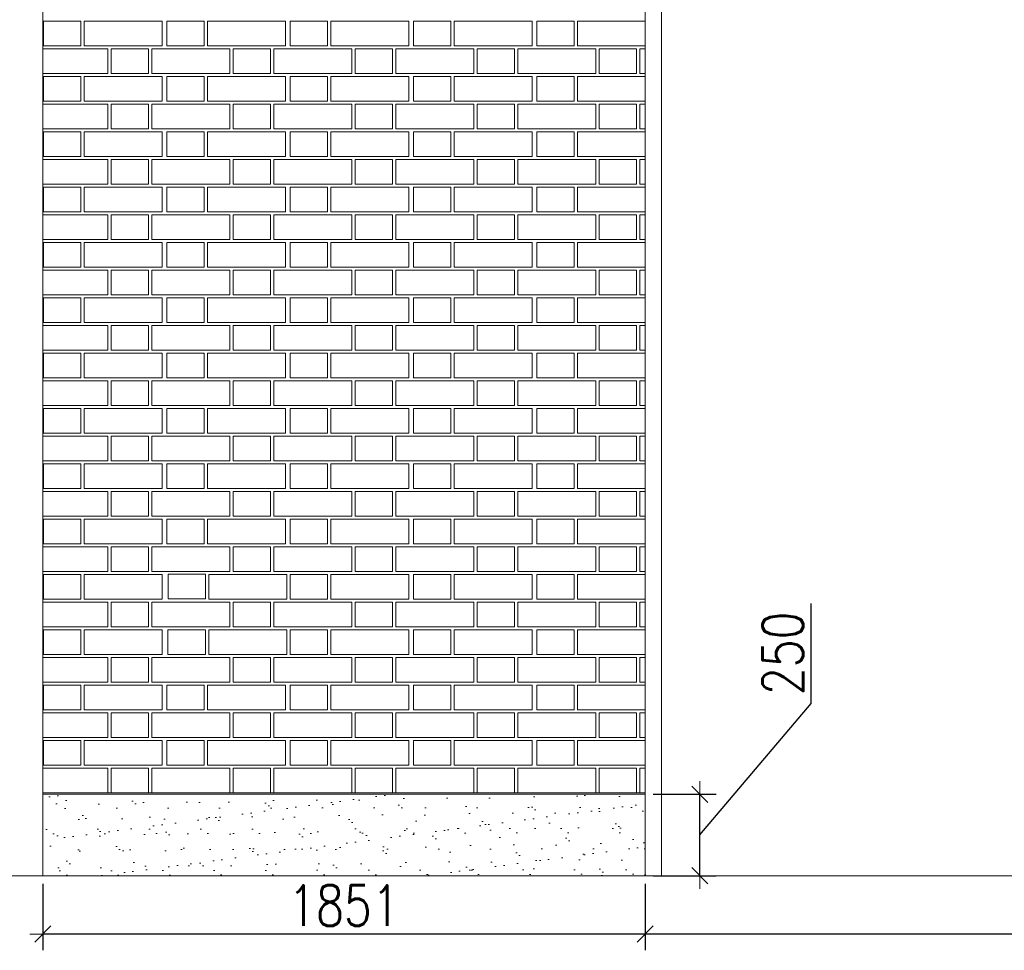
# Model space of a CAD drawing. Header units: millimetres. Extents: x 365044 to 878822, y -384447 to -241456.
# Tile 1 of 65: x 368103 to 371129, y -367444 to -364585. Entities that reach past the tile are written whole.
import ezdxf

# ---------------------------------------------------------------- set-up
doc = ezdxf.new("R2010")
doc.units = ezdxf.units.MM
doc.header["$PDMODE"] = 99
doc.linetypes.add('CENTER', pattern=[2, 1.25, -0.25, 0.25, -0.25])
doc.layers.get('Defpoints').update_dxf_attribs({"color": 250})
for name, color, linetype, lineweight in [('3A-HATCH', 252, 'Continuous', 0), ('4', 4, 'Continuous', 9), ('A-DIM', 7, 'Continuous', 13)]:
    doc.layers.add(name, color=color, linetype=linetype, lineweight=lineweight)
doc.layers.add('A-HATCH', color=9, linetype='Continuous', lineweight=0, true_color=0x808080)
doc.layers.add('CENTER', color=8, linetype='CENTER')
doc.styles.add('L1', font='simplex.shx', dxfattribs={"width": 0.8})
doc.dimstyles.new('copy 1 TO 50', dxfattribs={"dimscale": 50, "dimtxt": 2.5, "dimasz": 0.02, "dimexe": 1, "dimexo": 0.5, "dimgap": 0.5, "dimtad": 1, "dimdec": 0, "dimzin": 0, "dimdsep": 46, "dimtxsty": 'L1', "dimblk": '$0$$0$$1$new block', "dimcen": 0, "dimdle": 1, "dimclrd": 6, "dimclre": 6, "dimclrt": 7, "dimadec": 0, "dimazin": 0, "dimtfac": 2.5, "dimtdec": 0, "dimtix": 1, "dimtmove": 1, "dimatfit": 3, "dimldrblk": 'OPEN30', "dimfxl": 6, "dimtolj": 1, "dimtzin": 0, "dimarcsym": 0})

# ---------------------------------------------------------------- blocks, each defined once
blk = doc.blocks.new('$0$$0$$1$new block')
at = {"color": 3}
for p, q in [((0, 40), (0, -40)), ((40, 0), (-40, 0)), ((24.7, 24.7), (-24.7, -24.7))]:
    blk.add_line(p, q, dxfattribs=at)
blk = doc.blocks.new('*D357')
at = {"layer": 'A-DIM', "color": 6, "linetype": 'Continuous', "lineweight": -2, "transparency": 16777216}
for p, q in [((370024.8, -367239.9), (370024.8, -367444.2)), ((374044.8, -367239.9), (374044.8, -367444.2))]:
    blk.add_line(p, q, dxfattribs=at)
at = {"layer": 'A-DIM', "color": 6, "lineweight": -2, "transparency": 16777216}
blk.add_line((374043.8, -367394.2), (370025.8, -367394.2), dxfattribs=at)
at = {"layer": 'Defpoints', "color": 0, "transparency": 16777216}
for p in [(370024.8, -367214.9), (374044.8, -367214.9), (370024.8, -367394.2)]:
    blk.add_point(p, dxfattribs=at)
at = {"layer": 'A-DIM', "color": 6, "lineweight": -2, "transparency": 16777216, "rotation": 180}
blk.add_blockref('$0$$0$$1$new block', (370024.8, -367394.2), dxfattribs=at)
at = {"layer": 'A-DIM', "color": 6, "lineweight": -2, "transparency": 16777216}
blk.add_blockref('$0$$0$$1$new block', (374044.8, -367394.2), dxfattribs=at)
at = {"layer": 'A-DIM', "color": 7, "lineweight": -3, "transparency": 16777216, "insert": (372034.8, -367306.7), "char_height": 125, "attachment_point": 5, "style": 'L1'}
blk.add_mtext('\\A1;4020', dxfattribs=at)
blk = doc.blocks.new('_Open30')
at = {"color": 0, "linetype": 'ByBlock', "lineweight": -2}
for p, q in [((-1, 0.3), (0, 0)), ((0, 0), (-1, -0.3)), ((0, 0), (-1, 0))]:
    blk.add_line(p, q, dxfattribs=at)
blk = doc.blocks.new('*D358')
at = {"layer": 'A-DIM', "color": 6, "linetype": 'Continuous', "lineweight": -2, "transparency": 16777216}
for p, q in [((368173.8, -367239.9), (368173.8, -367444.2)), ((370024.8, -367239.9), (370024.8, -367444.2))]:
    blk.add_line(p, q, dxfattribs=at)
at = {"layer": 'A-DIM', "color": 6, "lineweight": -2, "transparency": 16777216}
blk.add_line((370023.8, -367394.2), (368174.8, -367394.2), dxfattribs=at)
at = {"layer": 'Defpoints', "color": 0, "transparency": 16777216}
for p in [(368173.8, -367214.9), (370024.8, -367214.9), (368173.8, -367394.2)]:
    blk.add_point(p, dxfattribs=at)
at = {"layer": 'A-DIM', "color": 6, "lineweight": -2, "transparency": 16777216, "rotation": 180}
blk.add_blockref('$0$$0$$1$new block', (368173.8, -367394.2), dxfattribs=at)
at = {"layer": 'A-DIM', "color": 6, "lineweight": -2, "transparency": 16777216}
blk.add_blockref('$0$$0$$1$new block', (370024.8, -367394.2), dxfattribs=at)
at = {"layer": 'A-DIM', "color": 7, "lineweight": -3, "transparency": 16777216, "insert": (369099.3, -367306.7), "char_height": 125, "attachment_point": 5, "style": 'L1'}
blk.add_mtext('\\A1;1851', dxfattribs=at)
blk = doc.blocks.new('*D378')
at = {"layer": 'A-DIM', "color": 6, "lineweight": -2, "transparency": 16777216}
for p, q in [((370535.7, -366685.4), (370535.7, -366378.2)), ((370193.2, -367089.9), (370535.7, -366685.4)), ((370193.2, -367213.9), (370193.2, -366965.9))]:
    blk.add_line(p, q, dxfattribs=at)
at = {"layer": 'A-DIM', "color": 6, "linetype": 'Continuous', "lineweight": -2, "transparency": 16777216}
for p, q in [((370049.8, -366964.9), (370243.2, -366964.9)), ((370049.8, -367214.9), (370243.2, -367214.9))]:
    blk.add_line(p, q, dxfattribs=at)
at = {"layer": 'Defpoints', "color": 0, "transparency": 16777216}
for p in [(370024.8, -366964.9), (370193.2, -366964.9), (370024.8, -367214.9)]:
    blk.add_point(p, dxfattribs=at)
at = {"layer": 'A-DIM', "color": 6, "lineweight": -2, "transparency": 16777216}
for p, rotation in [((370193.2, -366964.9), 90), ((370193.2, -367214.9), 270)]:
    blk.add_blockref('$0$$0$$1$new block', p, dxfattribs=dict(at, rotation=rotation))
at = {"layer": 'A-DIM', "color": 7, "lineweight": -3, "transparency": 16777216, "insert": (370448.2, -366531.8), "char_height": 125, "attachment_point": 5, "rotation": 90, "style": 'L1'}
blk.add_mtext('\\A1;250', dxfattribs=at)

msp = doc.modelspace()

# ---------------------------------------------------------------- hatches: boundary and pattern name
at = {"layer": '3A-HATCH'}
h = msp.add_hatch(dxfattribs=at)
h.set_pattern_fill('AR-SAND', color=256, scale=2)
h.set_pattern_definition([(37.5, (-130673.53, 17178.74), (-3.200063, 97.882647), [0, -77.216, 0, -86.36, 0, -82.55]), (7.5, (-130673.53, 17178.74), (89.904657, 143.36502), [0, -41.656, 0, -69.596, 0, -26.67]), (327.5, (-130736.01, 17178.74), (158.198474, 0.287437), [0, -25.4, 0, -91.44, 0, -119.38]), (317.5, (-130736.01, 17178.74), (152.71129, 44.585865), [0, -12.7, 0, -59.944, 0, -68.58])])
h.paths.add_polyline_path([(368173.8, -366964.9), (370024.8, -366964.9), (370024.8, -367214.9), (368173.8, -367214.9)])

# ---------------------------------------------------------------- linework, layer by layer
at = {"layer": '4', "ltscale": 80}
for p, q in [((368173.8, -367214.9), (368173.8, -362219.9)), ((370024.8, -367214.9), (370024.8, -363099.9)), ((370074.8, -367214.9), (370074.8, -363149.9)), ((368173.8, -366959.9), (370024.8, -366959.9)), ((368173.8, -366964.9), (370024.8, -366964.9)), ((368173.8, -367214.9), (383390.8, -367214.9))]:
    msp.add_line(p, q, dxfattribs=at)
at = {"layer": 'A-HATCH'}
for points in [[(368176, -364589.9), (368291, -364589.9), (368291, -364664.9), (368176, -364664.9)], [(368301, -364589.9), (368541, -364589.9), (368541, -364664.9), (368301, -364664.9)], [(368555.1, -364589.9), (368670.1, -364589.9), (368670.1, -364664.9), (368555.1, -364664.9)], [(368680.1, -364589.9), (368920.1, -364589.9), (368920.1, -364664.9), (368680.1, -364664.9)], [(368934.1, -364589.9), (369049.1, -364589.9), (369049.1, -364664.9), (368934.1, -364664.9)], [(369059.1, -364589.9), (369299.1, -364589.9), (369299.1, -364664.9), (369059.1, -364664.9)], [(369313.2, -364589.9), (369428.2, -364589.9), (369428.2, -364664.9), (369313.2, -364664.9)], [(369438.2, -364589.9), (369678.2, -364589.9), (369678.2, -364664.9), (369438.2, -364664.9)], [(369692.2, -364589.9), (369807.2, -364589.9), (369807.2, -364664.9), (369692.2, -364664.9)], [(368383.8, -364674.9), (368498.8, -364674.9), (368498.8, -364749.9), (368383.8, -364749.9)], [(368508.8, -364674.9), (368748.8, -364674.9), (368748.8, -364749.9), (368508.8, -364749.9)], [(368758.8, -364674.9), (368873.8, -364674.9), (368873.8, -364749.9), (368758.8, -364749.9)], [(368883.8, -364674.9), (369123.8, -364674.9), (369123.8, -364749.9), (368883.8, -364749.9)], [(369133.8, -364674.9), (369248.8, -364674.9), (369248.8, -364749.9), (369133.8, -364749.9)], [(369258.8, -364674.9), (369498.8, -364674.9), (369498.8, -364749.9), (369258.8, -364749.9)], [(369508.8, -364674.9), (369623.8, -364674.9), (369623.8, -364749.9), (369508.8, -364749.9)], [(369633.8, -364674.9), (369873.8, -364674.9), (369873.8, -364749.9), (369633.8, -364749.9)], [(369883.8, -364674.9), (369998.8, -364674.9), (369998.8, -364749.9), (369883.8, -364749.9)], [(368176, -364759.9), (368291, -364759.9), (368291, -364834.9), (368176, -364834.9)], [(368301, -364759.9), (368541, -364759.9), (368541, -364834.9), (368301, -364834.9)], [(368555.1, -364759.9), (368670.1, -364759.9), (368670.1, -364834.9), (368555.1, -364834.9)], [(368680.1, -364759.9), (368920.1, -364759.9), (368920.1, -364834.9), (368680.1, -364834.9)], [(368934.1, -364759.9), (369049.1, -364759.9), (369049.1, -364834.9), (368934.1, -364834.9)], [(369059.1, -364759.9), (369299.1, -364759.9), (369299.1, -364834.9), (369059.1, -364834.9)], [(369313.2, -364759.9), (369428.2, -364759.9), (369428.2, -364834.9), (369313.2, -364834.9)], [(369438.2, -364759.9), (369678.2, -364759.9), (369678.2, -364834.9), (369438.2, -364834.9)], [(369692.2, -364759.9), (369807.2, -364759.9), (369807.2, -364834.9), (369692.2, -364834.9)], [(368383.8, -364844.9), (368498.8, -364844.9), (368498.8, -364919.9), (368383.8, -364919.9)], [(368508.8, -364844.9), (368748.8, -364844.9), (368748.8, -364919.9), (368508.8, -364919.9)], [(368758.8, -364844.9), (368873.8, -364844.9), (368873.8, -364919.9), (368758.8, -364919.9)], [(368883.8, -364844.9), (369123.8, -364844.9), (369123.8, -364919.9), (368883.8, -364919.9)], [(369133.8, -364844.9), (369248.8, -364844.9), (369248.8, -364919.9), (369133.8, -364919.9)], [(369258.8, -364844.9), (369498.8, -364844.9), (369498.8, -364919.9), (369258.8, -364919.9)], [(369508.8, -364844.9), (369623.8, -364844.9), (369623.8, -364919.9), (369508.8, -364919.9)], [(369633.8, -364844.9), (369873.8, -364844.9), (369873.8, -364919.9), (369633.8, -364919.9)], [(369883.8, -364844.9), (369998.8, -364844.9), (369998.8, -364919.9), (369883.8, -364919.9)], [(368176, -364929.9), (368291, -364929.9), (368291, -365004.9), (368176, -365004.9)], [(368301, -364929.9), (368541, -364929.9), (368541, -365004.9), (368301, -365004.9)], [(368555.1, -364929.9), (368670.1, -364929.9), (368670.1, -365004.9), (368555.1, -365004.9)], [(368680.1, -364929.9), (368920.1, -364929.9), (368920.1, -365004.9), (368680.1, -365004.9)], [(368934.1, -364929.9), (369049.1, -364929.9), (369049.1, -365004.9), (368934.1, -365004.9)], [(369059.1, -364929.9), (369299.1, -364929.9), (369299.1, -365004.9), (369059.1, -365004.9)], [(369313.2, -364929.9), (369428.2, -364929.9), (369428.2, -365004.9), (369313.2, -365004.9)], [(369438.2, -364929.9), (369678.2, -364929.9), (369678.2, -365004.9), (369438.2, -365004.9)], [(369692.2, -364929.9), (369807.2, -364929.9), (369807.2, -365004.9), (369692.2, -365004.9)], [(368383.8, -365014.9), (368498.8, -365014.9), (368498.8, -365089.9), (368383.8, -365089.9)], [(368508.8, -365014.9), (368748.8, -365014.9), (368748.8, -365089.9), (368508.8, -365089.9)], [(368758.8, -365014.9), (368873.8, -365014.9), (368873.8, -365089.9), (368758.8, -365089.9)], [(368883.8, -365014.9), (369123.8, -365014.9), (369123.8, -365089.9), (368883.8, -365089.9)], [(369133.8, -365014.9), (369248.8, -365014.9), (369248.8, -365089.9), (369133.8, -365089.9)], [(369258.8, -365014.9), (369498.8, -365014.9), (369498.8, -365089.9), (369258.8, -365089.9)], [(369508.8, -365014.9), (369623.8, -365014.9), (369623.8, -365089.9), (369508.8, -365089.9)], [(369633.8, -365014.9), (369873.8, -365014.9), (369873.8, -365089.9), (369633.8, -365089.9)], [(369883.8, -365014.9), (369998.8, -365014.9), (369998.8, -365089.9), (369883.8, -365089.9)], [(368176, -365099.9), (368291, -365099.9), (368291, -365174.9), (368176, -365174.9)], [(368301, -365099.9), (368541, -365099.9), (368541, -365174.9), (368301, -365174.9)], [(368555.1, -365099.9), (368670.1, -365099.9), (368670.1, -365174.9), (368555.1, -365174.9)], [(368680.1, -365099.9), (368920.1, -365099.9), (368920.1, -365174.9), (368680.1, -365174.9)], [(368934.1, -365099.9), (369049.1, -365099.9), (369049.1, -365174.9), (368934.1, -365174.9)], [(369059.1, -365099.9), (369299.1, -365099.9), (369299.1, -365174.9), (369059.1, -365174.9)], [(369313.2, -365099.9), (369428.2, -365099.9), (369428.2, -365174.9), (369313.2, -365174.9)], [(369438.2, -365099.9), (369678.2, -365099.9), (369678.2, -365174.9), (369438.2, -365174.9)], [(369692.2, -365099.9), (369807.2, -365099.9), (369807.2, -365174.9), (369692.2, -365174.9)], [(368383.8, -365184.9), (368498.8, -365184.9), (368498.8, -365259.9), (368383.8, -365259.9)], [(368508.8, -365184.9), (368748.8, -365184.9), (368748.8, -365259.9), (368508.8, -365259.9)], [(368758.8, -365184.9), (368873.8, -365184.9), (368873.8, -365259.9), (368758.8, -365259.9)], [(368883.8, -365184.9), (369123.8, -365184.9), (369123.8, -365259.9), (368883.8, -365259.9)], [(369133.8, -365184.9), (369248.8, -365184.9), (369248.8, -365259.9), (369133.8, -365259.9)], [(369258.8, -365184.9), (369498.8, -365184.9), (369498.8, -365259.9), (369258.8, -365259.9)], [(369508.8, -365184.9), (369623.8, -365184.9), (369623.8, -365259.9), (369508.8, -365259.9)], [(369633.8, -365184.9), (369873.8, -365184.9), (369873.8, -365259.9), (369633.8, -365259.9)], [(369883.8, -365184.9), (369998.8, -365184.9), (369998.8, -365259.9), (369883.8, -365259.9)], [(368176, -365269.9), (368291, -365269.9), (368291, -365344.9), (368176, -365344.9)], [(368301, -365269.9), (368541, -365269.9), (368541, -365344.9), (368301, -365344.9)], [(368555.1, -365269.9), (368670.1, -365269.9), (368670.1, -365344.9), (368555.1, -365344.9)], [(368680.1, -365269.9), (368920.1, -365269.9), (368920.1, -365344.9), (368680.1, -365344.9)], [(368934.1, -365269.9), (369049.1, -365269.9), (369049.1, -365344.9), (368934.1, -365344.9)], [(369059.1, -365269.9), (369299.1, -365269.9), (369299.1, -365344.9), (369059.1, -365344.9)], [(369313.2, -365269.9), (369428.2, -365269.9), (369428.2, -365344.9), (369313.2, -365344.9)], [(369438.2, -365269.9), (369678.2, -365269.9), (369678.2, -365344.9), (369438.2, -365344.9)], [(369692.2, -365269.9), (369807.2, -365269.9), (369807.2, -365344.9), (369692.2, -365344.9)], [(368383.8, -365354.9), (368498.8, -365354.9), (368498.8, -365429.9), (368383.8, -365429.9)], [(368508.8, -365354.9), (368748.8, -365354.9), (368748.8, -365429.9), (368508.8, -365429.9)], [(368758.8, -365354.9), (368873.8, -365354.9), (368873.8, -365429.9), (368758.8, -365429.9)], [(368883.8, -365354.9), (369123.8, -365354.9), (369123.8, -365429.9), (368883.8, -365429.9)], [(369133.8, -365354.9), (369248.8, -365354.9), (369248.8, -365429.9), (369133.8, -365429.9)], [(369258.8, -365354.9), (369498.8, -365354.9), (369498.8, -365429.9), (369258.8, -365429.9)], [(369508.8, -365354.9), (369623.8, -365354.9), (369623.8, -365429.9), (369508.8, -365429.9)], [(369633.8, -365354.9), (369873.8, -365354.9), (369873.8, -365429.9), (369633.8, -365429.9)], [(369883.8, -365354.9), (369998.8, -365354.9), (369998.8, -365429.9), (369883.8, -365429.9)], [(368176, -365439.9), (368291, -365439.9), (368291, -365514.9), (368176, -365514.9)], [(368301, -365439.9), (368541, -365439.9), (368541, -365514.9), (368301, -365514.9)], [(368555.1, -365439.9), (368670.1, -365439.9), (368670.1, -365514.9), (368555.1, -365514.9)], [(368680.1, -365439.9), (368920.1, -365439.9), (368920.1, -365514.9), (368680.1, -365514.9)], [(368934.1, -365439.9), (369049.1, -365439.9), (369049.1, -365514.9), (368934.1, -365514.9)], [(369059.1, -365439.9), (369299.1, -365439.9), (369299.1, -365514.9), (369059.1, -365514.9)], [(369313.2, -365439.9), (369428.2, -365439.9), (369428.2, -365514.9), (369313.2, -365514.9)], [(369438.2, -365439.9), (369678.2, -365439.9), (369678.2, -365514.9), (369438.2, -365514.9)], [(369692.2, -365439.9), (369807.2, -365439.9), (369807.2, -365514.9), (369692.2, -365514.9)], [(368383.8, -365524.9), (368498.8, -365524.9), (368498.8, -365599.9), (368383.8, -365599.9)], [(368508.8, -365524.9), (368748.8, -365524.9), (368748.8, -365599.9), (368508.8, -365599.9)], [(368758.8, -365524.9), (368873.8, -365524.9), (368873.8, -365599.9), (368758.8, -365599.9)], [(368883.8, -365524.9), (369123.8, -365524.9), (369123.8, -365599.9), (368883.8, -365599.9)], [(369133.8, -365524.9), (369248.8, -365524.9), (369248.8, -365599.9), (369133.8, -365599.9)], [(369258.8, -365524.9), (369498.8, -365524.9), (369498.8, -365599.9), (369258.8, -365599.9)], [(369508.8, -365524.9), (369623.8, -365524.9), (369623.8, -365599.9), (369508.8, -365599.9)], [(369633.8, -365524.9), (369873.8, -365524.9), (369873.8, -365599.9), (369633.8, -365599.9)], [(369883.8, -365524.9), (369998.8, -365524.9), (369998.8, -365599.9), (369883.8, -365599.9)], [(368176, -365609.9), (368291, -365609.9), (368291, -365684.9), (368176, -365684.9)], [(368301, -365609.9), (368541, -365609.9), (368541, -365684.9), (368301, -365684.9)], [(368555.1, -365609.9), (368670.1, -365609.9), (368670.1, -365684.9), (368555.1, -365684.9)], [(368680.1, -365609.9), (368920.1, -365609.9), (368920.1, -365684.9), (368680.1, -365684.9)], [(368934.1, -365609.9), (369049.1, -365609.9), (369049.1, -365684.9), (368934.1, -365684.9)], [(369059.1, -365609.9), (369299.1, -365609.9), (369299.1, -365684.9), (369059.1, -365684.9)], [(369313.2, -365609.9), (369428.2, -365609.9), (369428.2, -365684.9), (369313.2, -365684.9)], [(369438.2, -365609.9), (369678.2, -365609.9), (369678.2, -365684.9), (369438.2, -365684.9)], [(369692.2, -365609.9), (369807.2, -365609.9), (369807.2, -365684.9), (369692.2, -365684.9)], [(368383.8, -365694.9), (368498.8, -365694.9), (368498.8, -365769.9), (368383.8, -365769.9)], [(368508.8, -365694.9), (368748.8, -365694.9), (368748.8, -365769.9), (368508.8, -365769.9)], [(368758.8, -365694.9), (368873.8, -365694.9), (368873.8, -365769.9), (368758.8, -365769.9)], [(368883.8, -365694.9), (369123.8, -365694.9), (369123.8, -365769.9), (368883.8, -365769.9)], [(369133.8, -365694.9), (369248.8, -365694.9), (369248.8, -365769.9), (369133.8, -365769.9)], [(369258.8, -365694.9), (369498.8, -365694.9), (369498.8, -365769.9), (369258.8, -365769.9)], [(369508.8, -365694.9), (369623.8, -365694.9), (369623.8, -365769.9), (369508.8, -365769.9)], [(369633.8, -365694.9), (369873.8, -365694.9), (369873.8, -365769.9), (369633.8, -365769.9)], [(369883.8, -365694.9), (369998.8, -365694.9), (369998.8, -365769.9), (369883.8, -365769.9)], [(368176, -365779.9), (368291, -365779.9), (368291, -365854.9), (368176, -365854.9)], [(368301, -365779.9), (368541, -365779.9), (368541, -365854.9), (368301, -365854.9)], [(368555.1, -365779.9), (368670.1, -365779.9), (368670.1, -365854.9), (368555.1, -365854.9)], [(368680.1, -365779.9), (368920.1, -365779.9), (368920.1, -365854.9), (368680.1, -365854.9)], [(368934.1, -365779.9), (369049.1, -365779.9), (369049.1, -365854.9), (368934.1, -365854.9)], [(369059.1, -365779.9), (369299.1, -365779.9), (369299.1, -365854.9), (369059.1, -365854.9)], [(369313.2, -365779.9), (369428.2, -365779.9), (369428.2, -365854.9), (369313.2, -365854.9)], [(369438.2, -365779.9), (369678.2, -365779.9), (369678.2, -365854.9), (369438.2, -365854.9)], [(369692.2, -365779.9), (369807.2, -365779.9), (369807.2, -365854.9), (369692.2, -365854.9)], [(368383.8, -365864.9), (368498.8, -365864.9), (368498.8, -365939.9), (368383.8, -365939.9)], [(368508.8, -365864.9), (368748.8, -365864.9), (368748.8, -365939.9), (368508.8, -365939.9)], [(368758.8, -365864.9), (368873.8, -365864.9), (368873.8, -365939.9), (368758.8, -365939.9)], [(368883.8, -365864.9), (369123.8, -365864.9), (369123.8, -365939.9), (368883.8, -365939.9)], [(369133.8, -365864.9), (369248.8, -365864.9), (369248.8, -365939.9), (369133.8, -365939.9)], [(369258.8, -365864.9), (369498.8, -365864.9), (369498.8, -365939.9), (369258.8, -365939.9)], [(369508.8, -365864.9), (369623.8, -365864.9), (369623.8, -365939.9), (369508.8, -365939.9)], [(369633.8, -365864.9), (369873.8, -365864.9), (369873.8, -365939.9), (369633.8, -365939.9)], [(369883.8, -365864.9), (369998.8, -365864.9), (369998.8, -365939.9), (369883.8, -365939.9)], [(368176, -365949.9), (368291, -365949.9), (368291, -366024.9), (368176, -366024.9)], [(368301, -365949.9), (368541, -365949.9), (368541, -366024.9), (368301, -366024.9)], [(368555.1, -365949.9), (368670.1, -365949.9), (368670.1, -366024.9), (368555.1, -366024.9)], [(368680.1, -365949.9), (368920.1, -365949.9), (368920.1, -366024.9), (368680.1, -366024.9)], [(368934.1, -365949.9), (369049.1, -365949.9), (369049.1, -366024.9), (368934.1, -366024.9)], [(369059.1, -365949.9), (369299.1, -365949.9), (369299.1, -366024.9), (369059.1, -366024.9)], [(369313.2, -365949.9), (369428.2, -365949.9), (369428.2, -366024.9), (369313.2, -366024.9)], [(369438.2, -365949.9), (369678.2, -365949.9), (369678.2, -366024.9), (369438.2, -366024.9)], [(369692.2, -365949.9), (369807.2, -365949.9), (369807.2, -366024.9), (369692.2, -366024.9)], [(368383.8, -366034.9), (368498.8, -366034.9), (368498.8, -366109.9), (368383.8, -366109.9)], [(368508.8, -366034.9), (368748.8, -366034.9), (368748.8, -366109.9), (368508.8, -366109.9)], [(368758.8, -366034.9), (368873.8, -366034.9), (368873.8, -366109.9), (368758.8, -366109.9)], [(368883.8, -366034.9), (369123.8, -366034.9), (369123.8, -366109.9), (368883.8, -366109.9)], [(369133.8, -366034.9), (369248.8, -366034.9), (369248.8, -366109.9), (369133.8, -366109.9)], [(369258.8, -366034.9), (369498.8, -366034.9), (369498.8, -366109.9), (369258.8, -366109.9)], [(369508.8, -366034.9), (369623.8, -366034.9), (369623.8, -366109.9), (369508.8, -366109.9)], [(369633.8, -366034.9), (369873.8, -366034.9), (369873.8, -366109.9), (369633.8, -366109.9)], [(369883.8, -366034.9), (369998.8, -366034.9), (369998.8, -366109.9), (369883.8, -366109.9)], [(368176, -366119.9), (368291, -366119.9), (368291, -366194.9), (368176, -366194.9)], [(368301, -366119.9), (368541, -366119.9), (368541, -366194.9), (368301, -366194.9)], [(368555.1, -366119.9), (368670.1, -366119.9), (368670.1, -366194.9), (368555.1, -366194.9)], [(368680.1, -366119.9), (368920.1, -366119.9), (368920.1, -366194.9), (368680.1, -366194.9)], [(368934.1, -366119.9), (369049.1, -366119.9), (369049.1, -366194.9), (368934.1, -366194.9)], [(369059.1, -366119.9), (369299.1, -366119.9), (369299.1, -366194.9), (369059.1, -366194.9)], [(369313.2, -366119.9), (369428.2, -366119.9), (369428.2, -366194.9), (369313.2, -366194.9)], [(369438.2, -366119.9), (369678.2, -366119.9), (369678.2, -366194.9), (369438.2, -366194.9)], [(369692.2, -366119.9), (369807.2, -366119.9), (369807.2, -366194.9), (369692.2, -366194.9)], [(368383.8, -366204.9), (368498.8, -366204.9), (368498.8, -366279.9), (368383.8, -366279.9)], [(368508.8, -366204.9), (368748.8, -366204.9), (368748.8, -366279.9), (368508.8, -366279.9)], [(368758.8, -366204.9), (368873.8, -366204.9), (368873.8, -366279.9), (368758.8, -366279.9)], [(368883.8, -366204.9), (369123.8, -366204.9), (369123.8, -366279.9), (368883.8, -366279.9)], [(369133.8, -366204.9), (369248.8, -366204.9), (369248.8, -366279.9), (369133.8, -366279.9)], [(369258.8, -366204.9), (369498.8, -366204.9), (369498.8, -366279.9), (369258.8, -366279.9)], [(369508.8, -366204.9), (369623.8, -366204.9), (369623.8, -366279.9), (369508.8, -366279.9)], [(369633.8, -366204.9), (369873.8, -366204.9), (369873.8, -366279.9), (369633.8, -366279.9)], [(369883.8, -366204.9), (369998.8, -366204.9), (369998.8, -366279.9), (369883.8, -366279.9)], [(368176, -366289.9), (368291, -366289.9), (368291, -366364.9), (368176, -366364.9)], [(368301, -366289.9), (368541, -366289.9), (368541, -366364.9), (368301, -366364.9)], [(368558.9, -366288.9), (368673.9, -366288.9), (368673.9, -366363.9), (368558.9, -366363.9)], [(368684.1, -366289.9), (368924.1, -366289.9), (368924.1, -366364.9), (368684.1, -366364.9)], [(368934.1, -366289.9), (369049.1, -366289.9), (369049.1, -366364.9), (368934.1, -366364.9)], [(369059.1, -366289.9), (369299.1, -366289.9), (369299.1, -366364.9), (369059.1, -366364.9)], [(369313.2, -366289.9), (369428.2, -366289.9), (369428.2, -366364.9), (369313.2, -366364.9)], [(369438.2, -366289.9), (369678.2, -366289.9), (369678.2, -366364.9), (369438.2, -366364.9)], [(369692.2, -366289.9), (369807.2, -366289.9), (369807.2, -366364.9), (369692.2, -366364.9)], [(368383.8, -366374.9), (368498.8, -366374.9), (368498.8, -366449.9), (368383.8, -366449.9)], [(368508.8, -366374.9), (368748.8, -366374.9), (368748.8, -366449.9), (368508.8, -366449.9)], [(368758.8, -366374.9), (368873.8, -366374.9), (368873.8, -366449.9), (368758.8, -366449.9)], [(368883.8, -366374.9), (369123.8, -366374.9), (369123.8, -366449.9), (368883.8, -366449.9)], [(369133.8, -366374.9), (369248.8, -366374.9), (369248.8, -366449.9), (369133.8, -366449.9)], [(369258.8, -366374.9), (369498.8, -366374.9), (369498.8, -366449.9), (369258.8, -366449.9)], [(369508.8, -366374.9), (369623.8, -366374.9), (369623.8, -366449.9), (369508.8, -366449.9)], [(369633.8, -366374.9), (369873.8, -366374.9), (369873.8, -366449.9), (369633.8, -366449.9)], [(369883.8, -366374.9), (369998.8, -366374.9), (369998.8, -366449.9), (369883.8, -366449.9)], [(368176, -366459.9), (368291, -366459.9), (368291, -366534.9), (368176, -366534.9)], [(368301, -366459.9), (368541, -366459.9), (368541, -366534.9), (368301, -366534.9)], [(368558.5, -366459.9), (368673.5, -366459.9), (368673.5, -366534.9), (368558.5, -366534.9)], [(368684.1, -366459.9), (368924.1, -366459.9), (368924.1, -366534.9), (368684.1, -366534.9)], [(368934.1, -366459.9), (369049.1, -366459.9), (369049.1, -366534.9), (368934.1, -366534.9)], [(369059.1, -366459.9), (369299.1, -366459.9), (369299.1, -366534.9), (369059.1, -366534.9)], [(369313.2, -366459.9), (369428.2, -366459.9), (369428.2, -366534.9), (369313.2, -366534.9)], [(369438.2, -366459.9), (369678.2, -366459.9), (369678.2, -366534.9), (369438.2, -366534.9)], [(369692.2, -366459.9), (369807.2, -366459.9), (369807.2, -366534.9), (369692.2, -366534.9)], [(368383.8, -366544.9), (368498.8, -366544.9), (368498.8, -366619.9), (368383.8, -366619.9)], [(368508.8, -366544.9), (368748.8, -366544.9), (368748.8, -366619.9), (368508.8, -366619.9)], [(368758.8, -366544.9), (368873.8, -366544.9), (368873.8, -366619.9), (368758.8, -366619.9)], [(368883.8, -366544.9), (369123.8, -366544.9), (369123.8, -366619.9), (368883.8, -366619.9)], [(369133.8, -366544.9), (369248.8, -366544.9), (369248.8, -366619.9), (369133.8, -366619.9)], [(369258.8, -366544.9), (369498.8, -366544.9), (369498.8, -366619.9), (369258.8, -366619.9)], [(369508.8, -366544.9), (369623.8, -366544.9), (369623.8, -366619.9), (369508.8, -366619.9)], [(369633.8, -366544.9), (369873.8, -366544.9), (369873.8, -366619.9), (369633.8, -366619.9)], [(369883.8, -366544.9), (369998.8, -366544.9), (369998.8, -366619.9), (369883.8, -366619.9)], [(368176, -366629.9), (368291, -366629.9), (368291, -366704.9), (368176, -366704.9)], [(368301, -366629.9), (368541, -366629.9), (368541, -366704.9), (368301, -366704.9)], [(368555.1, -366629.9), (368670.1, -366629.9), (368670.1, -366704.9), (368555.1, -366704.9)], [(368680.1, -366629.9), (368920.1, -366629.9), (368920.1, -366704.9), (368680.1, -366704.9)], [(368934.1, -366629.9), (369049.1, -366629.9), (369049.1, -366704.9), (368934.1, -366704.9)], [(369059.1, -366629.9), (369299.1, -366629.9), (369299.1, -366704.9), (369059.1, -366704.9)], [(369313.2, -366629.9), (369428.2, -366629.9), (369428.2, -366704.9), (369313.2, -366704.9)], [(369438.2, -366629.9), (369678.2, -366629.9), (369678.2, -366704.9), (369438.2, -366704.9)], [(369692.2, -366629.9), (369807.2, -366629.9), (369807.2, -366704.9), (369692.2, -366704.9)], [(368383.8, -366714.9), (368498.8, -366714.9), (368498.8, -366789.9), (368383.8, -366789.9)], [(368508.8, -366714.9), (368748.8, -366714.9), (368748.8, -366789.9), (368508.8, -366789.9)], [(368758.8, -366714.9), (368873.8, -366714.9), (368873.8, -366789.9), (368758.8, -366789.9)], [(368883.8, -366714.9), (369123.8, -366714.9), (369123.8, -366789.9), (368883.8, -366789.9)], [(369133.8, -366714.9), (369248.8, -366714.9), (369248.8, -366789.9), (369133.8, -366789.9)], [(369258.8, -366714.9), (369498.8, -366714.9), (369498.8, -366789.9), (369258.8, -366789.9)], [(369508.8, -366714.9), (369623.8, -366714.9), (369623.8, -366789.9), (369508.8, -366789.9)], [(369633.8, -366714.9), (369873.8, -366714.9), (369873.8, -366789.9), (369633.8, -366789.9)], [(369883.8, -366714.9), (369998.8, -366714.9), (369998.8, -366789.9), (369883.8, -366789.9)], [(368176, -366799.9), (368291, -366799.9), (368291, -366874.9), (368176, -366874.9)], [(368301, -366799.9), (368541, -366799.9), (368541, -366874.9), (368301, -366874.9)], [(368555.1, -366799.9), (368670.1, -366799.9), (368670.1, -366874.9), (368555.1, -366874.9)], [(368680.1, -366799.9), (368920.1, -366799.9), (368920.1, -366874.9), (368680.1, -366874.9)], [(368934.1, -366799.9), (369049.1, -366799.9), (369049.1, -366874.9), (368934.1, -366874.9)], [(369059.1, -366799.9), (369299.1, -366799.9), (369299.1, -366874.9), (369059.1, -366874.9)], [(369313.2, -366799.9), (369428.2, -366799.9), (369428.2, -366874.9), (369313.2, -366874.9)], [(369438.2, -366799.9), (369678.2, -366799.9), (369678.2, -366874.9), (369438.2, -366874.9)], [(369692.2, -366799.9), (369807.2, -366799.9), (369807.2, -366874.9), (369692.2, -366874.9)], [(368383.8, -366884.9), (368498.8, -366884.9), (368498.8, -366959.9), (368383.8, -366959.9)], [(368508.8, -366884.9), (368748.8, -366884.9), (368748.8, -366959.9), (368508.8, -366959.9)], [(368758.8, -366884.9), (368873.8, -366884.9), (368873.8, -366959.9), (368758.8, -366959.9)], [(368883.8, -366884.9), (369123.8, -366884.9), (369123.8, -366959.9), (368883.8, -366959.9)], [(369133.8, -366884.9), (369248.8, -366884.9), (369248.8, -366959.9), (369133.8, -366959.9)], [(369258.8, -366884.9), (369498.8, -366884.9), (369498.8, -366959.9), (369258.8, -366959.9)], [(369508.8, -366884.9), (369623.8, -366884.9), (369623.8, -366959.9), (369508.8, -366959.9)], [(369633.8, -366884.9), (369873.8, -366884.9), (369873.8, -366959.9), (369633.8, -366959.9)], [(369883.8, -366884.9), (369998.8, -366884.9), (369998.8, -366959.9), (369883.8, -366959.9)]]:
    msp.add_lwpolyline(points, close=True, dxfattribs=at)
for points in [[(370024.8, -364664.9), (369817.2, -364664.9), (369817.2, -364589.9), (370024.8, -364589.9)], [(368173.8, -364674.9), (368373.8, -364674.9), (368373.8, -364749.9), (368173.8, -364749.9)], [(370024.8, -364749.9), (370008.8, -364749.9), (370008.8, -364674.9), (370024.8, -364674.9)], [(370024.8, -364834.9), (369817.2, -364834.9), (369817.2, -364759.9), (370024.8, -364759.9)], [(368173.8, -364844.9), (368373.8, -364844.9), (368373.8, -364919.9), (368173.8, -364919.9)], [(370024.8, -364919.9), (370008.8, -364919.9), (370008.8, -364844.9), (370024.8, -364844.9)], [(370024.8, -365004.9), (369817.2, -365004.9), (369817.2, -364929.9), (370024.8, -364929.9)], [(368173.8, -365014.9), (368373.8, -365014.9), (368373.8, -365089.9), (368173.8, -365089.9)], [(370024.8, -365089.9), (370008.8, -365089.9), (370008.8, -365014.9), (370024.8, -365014.9)], [(370024.8, -365174.9), (369817.2, -365174.9), (369817.2, -365099.9), (370024.8, -365099.9)], [(368173.8, -365184.9), (368373.8, -365184.9), (368373.8, -365259.9), (368173.8, -365259.9)], [(370024.8, -365259.9), (370008.8, -365259.9), (370008.8, -365184.9), (370024.8, -365184.9)], [(370024.8, -365344.9), (369817.2, -365344.9), (369817.2, -365269.9), (370024.8, -365269.9)], [(368173.8, -365354.9), (368373.8, -365354.9), (368373.8, -365429.9), (368173.8, -365429.9)], [(370024.8, -365429.9), (370008.8, -365429.9), (370008.8, -365354.9), (370024.8, -365354.9)], [(370024.8, -365514.9), (369817.2, -365514.9), (369817.2, -365439.9), (370024.8, -365439.9)], [(368173.8, -365524.9), (368373.8, -365524.9), (368373.8, -365599.9), (368173.8, -365599.9)], [(370024.8, -365599.9), (370008.8, -365599.9), (370008.8, -365524.9), (370024.8, -365524.9)], [(370024.8, -365684.9), (369817.2, -365684.9), (369817.2, -365609.9), (370024.8, -365609.9)], [(368173.8, -365694.9), (368373.8, -365694.9), (368373.8, -365769.9), (368173.8, -365769.9)], [(370024.8, -365769.9), (370008.8, -365769.9), (370008.8, -365694.9), (370024.8, -365694.9)], [(370024.8, -365854.9), (369817.2, -365854.9), (369817.2, -365779.9), (370024.8, -365779.9)], [(368173.8, -365864.9), (368373.8, -365864.9), (368373.8, -365939.9), (368173.8, -365939.9)], [(370024.8, -365939.9), (370008.8, -365939.9), (370008.8, -365864.9), (370024.8, -365864.9)], [(370024.8, -366024.9), (369817.2, -366024.9), (369817.2, -365949.9), (370024.8, -365949.9)], [(368173.8, -366034.9), (368373.8, -366034.9), (368373.8, -366109.9), (368173.8, -366109.9)], [(370024.8, -366109.9), (370008.8, -366109.9), (370008.8, -366034.9), (370024.8, -366034.9)], [(370024.8, -366194.9), (369817.2, -366194.9), (369817.2, -366119.9), (370024.8, -366119.9)], [(368173.8, -366204.9), (368373.8, -366204.9), (368373.8, -366279.9), (368173.8, -366279.9)], [(370024.8, -366279.9), (370008.8, -366279.9), (370008.8, -366204.9), (370024.8, -366204.9)], [(370024.8, -366364.9), (369817.2, -366364.9), (369817.2, -366289.9), (370024.8, -366289.9)], [(368173.8, -366374.9), (368373.8, -366374.9), (368373.8, -366449.9), (368173.8, -366449.9)], [(370024.8, -366449.9), (370008.8, -366449.9), (370008.8, -366374.9), (370024.8, -366374.9)], [(370024.8, -366534.9), (369817.2, -366534.9), (369817.2, -366459.9), (370024.8, -366459.9)], [(368173.8, -366544.9), (368373.8, -366544.9), (368373.8, -366619.9), (368173.8, -366619.9)], [(370024.8, -366619.9), (370008.8, -366619.9), (370008.8, -366544.9), (370024.8, -366544.9)], [(370024.8, -366704.9), (369817.2, -366704.9), (369817.2, -366629.9), (370024.8, -366629.9)], [(368173.8, -366714.9), (368373.8, -366714.9), (368373.8, -366789.9), (368173.8, -366789.9)], [(370024.8, -366789.9), (370008.8, -366789.9), (370008.8, -366714.9), (370024.8, -366714.9)], [(370024.8, -366874.9), (369817.2, -366874.9), (369817.2, -366799.9), (370024.8, -366799.9)], [(368173.8, -366884.9), (368373.8, -366884.9), (368373.8, -366959.9), (368173.8, -366959.9)], [(370024.8, -366959.9), (370008.8, -366959.9), (370008.8, -366884.9), (370024.8, -366884.9)]]:
    msp.add_lwpolyline(points, dxfattribs=at)
at = {"layer": 'CENTER', "lineweight": 9, "ltscale": 350}
msp.add_line((365043.6, -367214.9), (405284.6, -367214.9), dxfattribs=at)

# ---------------------------------------------------------------- dimensions: what is measured, and where the dimension line sits
at = {"layer": 'A-DIM', "lineweight": -3}
dim = msp.add_linear_dim(base=(370193.2, -366964.9), p1=(370024.8, -367214.9), p2=(370024.8, -366964.9), angle=90, dimstyle='copy 1 TO 50', dxfattribs=at)
dim.commit()
dim.dimension.update_dxf_attribs({"geometry": '*D378', "text_midpoint": (370535.7, -366660.4), "dimtype": 160})
for base, p1, p2, picture, middle in [((368173.8, -367394.2), (370024.8, -367214.9), (368173.8, -367214.9), '*D358', (369099.3, -367306.7)), ((370024.8, -367394.2), (374044.8, -367214.9), (370024.8, -367214.9), '*D357', (372034.8, -367306.7))]:
    dim = msp.add_linear_dim(base=base, p1=p1, p2=p2, angle=180, dimstyle='copy 1 TO 50', dxfattribs=at)
    dim.commit()
    dim.dimension.update_dxf_attribs({"geometry": picture, "text_midpoint": middle})

doc.saveas('drawing.dxf')
